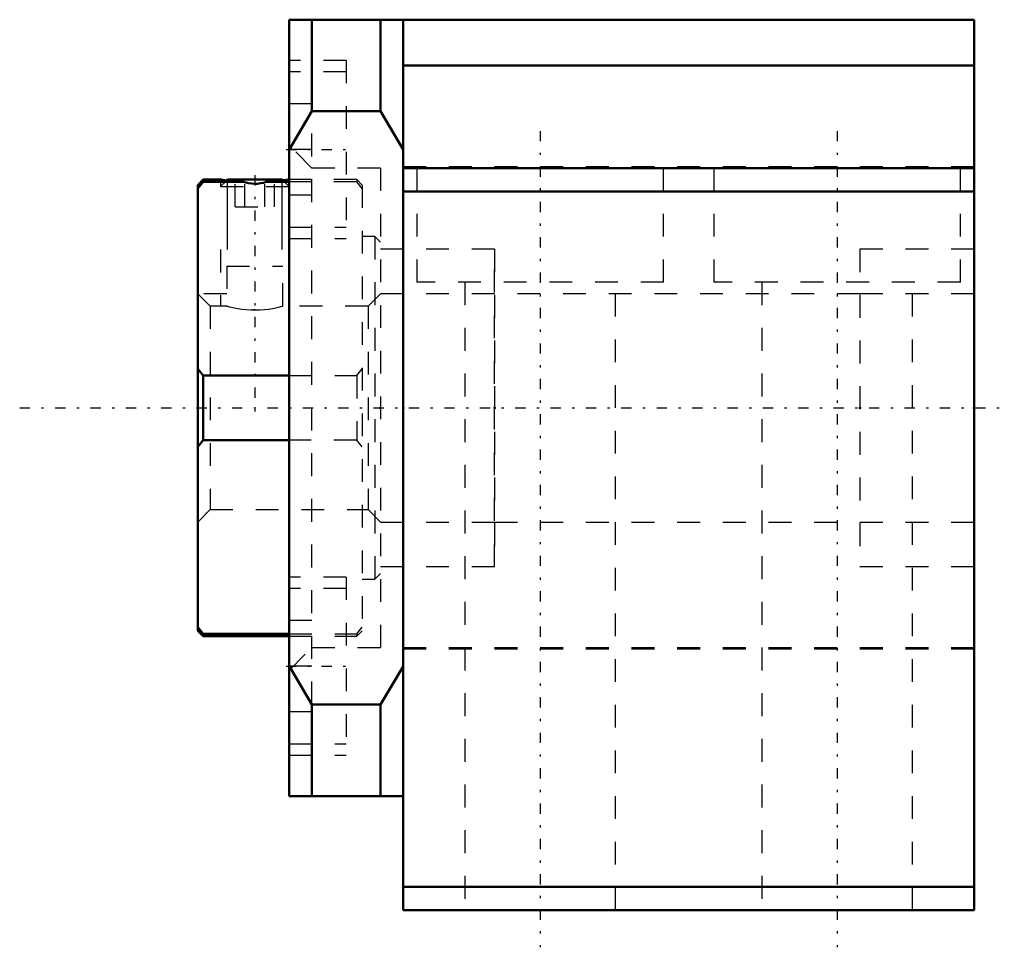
# Model space of a CAD drawing. Header units: millimetres. Extents: x -16.8 to 26.3, y -23.6 to 17.
import ezdxf

# ---------------------------------------------------------------- set-up
doc = ezdxf.new("R2010")
doc.units = ezdxf.units.MM
doc.linetypes.add('Center', pattern=[1.5, 0.45, -0.5, 0.05, -0.5])
doc.linetypes.add('Dashed', pattern=[2, 1, -1])
for name, color, linetype, lineweight in [('2d ConnectionPoints', 7, 'Continuous', 50), ('AM_0', 7, 'Continuous', 50), ('AM_5', 3, 'Continuous', 25), ('AM_7', 7, 'Center', 25), ('AM_9', 6, 'Dashed', 25)]:
    doc.layers.add(name, color=color, linetype=linetype, lineweight=lineweight)

# ---------------------------------------------------------------- blocks, each defined once
blk = doc.blocks.new('1_RN_10_0_in_BK10Yes_2')
at = {"layer": 'AM_0'}
for p, q in [((-8.76, 10), (-9, 9.76)), ((-8, 10), (-8.76, 10)), ((-8.76, 10), (-8.76, 9.899)), ((-7.694, 10), (-7.73, 9.963)), ((-7.694, 10), (-5.307, 10)), ((-5.27, 9.963), (-5.307, 10)), ((-8.76, 9.899), (-9, 9.61)), ((-9, 9.76), (-9, -9.76)), ((-7, 9.899), (-8.76, 9.899)), ((-5, 9.899), (-6, 9.899)), ((-9, 1.704), (-8.76, 1.414)), ((-8.76, 1.414), (-5, 1.414)), ((-8.76, 1.414), (-8.76, -1.414)), ((-8.76, -1.414), (-9, -1.704)), ((-5, -1.414), (-8.76, -1.414)), ((-9, -9.61), (-8.76, -9.899)), ((-9, -9.76), (-8.76, -10)), ((-8.76, -9.899), (-8.76, -10)), ((-8.76, -9.899), (-5, -9.899)), ((-8.76, -10), (-5, -10))]:
    blk.add_line(p, q, dxfattribs=at)
for points in [[(-8, 10), (-7.98, 9.997), (-7.917, 9.988), (-7.816, 9.974), (-7.676, 9.957), (-7.506, 9.938), (-7.303, 9.919), (-7, 9.899)], [(-6, 9.899), (-5.773, 9.914), (-5.56, 9.931), (-5.379, 9.95), (-5.226, 9.969), (-5.112, 9.984), (-5.035, 9.995), (-5, 10)], [(-6, 9.899), (-6.125, 9.861), (-6.253, 9.834), (-6.383, 9.818), (-6.514, 9.814), (-6.645, 9.821), (-6.774, 9.839), (-6.902, 9.868), (-7, 9.899)]]:
    blk.add_lwpolyline(points, dxfattribs=at)
at = {"layer": 'AM_5'}
for p, q in [((-7.694, 6.929), (-7.694, 10)), ((-5.307, 6.929), (-5.307, 10))]:
    blk.add_line(p, q, dxfattribs=at)
at = {"layer": 'AM_5', "linetype": 'Dashed'}
for p, q in [((-8, 6.929), (-8, 4.458)), ((-5, 6.929), (-5, 4.458)), ((-7.73, 5), (-9, 5))]:
    blk.add_line(p, q, dxfattribs=at)
at = {"layer": 'AM_7'}
blk.add_line((-6.5, 10.19), (-6.5, -0.346), dxfattribs=at)
at = {"layer": 'AM_9'}
for p, q in [((-8, 10), (-8, 9.694)), ((-7.73, 9.963), (-8, 9.694)), ((-7.366, 8.8), (-7.366, 10)), ((-6.933, 8.8), (-6.933, 10)), ((-6.067, 8.8), (-6.067, 10)), ((-5.634, 8.8), (-5.634, 10)), ((-5, 9.694), (-5.27, 9.963)), ((-2.04, 10), (-5, 10)), ((-1.8, 9.76), (-2.04, 10)), ((-2.04, 10), (-2.04, 9.899)), ((-8, 9.694), (-5, 9.694)), ((-2.04, 9.899), (-5, 9.899)), ((-1.8, 9.61), (-2.04, 9.899)), ((-1.8, 9.76), (-1.8, -9.76)), ((-7.366, 8.8), (-5.634, 8.8)), ((-1.24, 7.5), (-1.8, 7.5)), ((-1, 7.26), (-1.24, 7.5)), ((-1.24, 7.5), (-1.24, -7.5)), ((-7.73, 6.209), (-7.73, 4.457)), ((-7.73, 6.209), (-5.271, 6.209)), ((-5.271, 4.458), (-5.271, 6.209)), ((-8.459, 4.458), (-9, 5)), ((-1, 5), (-1.542, 4.458)), ((-7.725, 4.458), (-8.459, 4.458)), ((-8.459, 4.458), (-8.459, -4.458)), ((-1.542, 4.458), (-5.274, 4.458)), ((-1.542, 4.458), (-1.542, -4.458)), ((-6.486, 4.286), (-6.589, 4.287)), ((-5, 1.414), (-2.04, 1.414)), ((-2.04, 1.414), (-1.8, 1.704)), ((-2.04, 1.414), (-2.04, -1.414)), ((-2.04, -1.414), (-5, -1.414)), ((-1.8, -1.704), (-2.04, -1.414)), ((-9, -5), (-8.459, -4.458)), ((-8.459, -4.458), (-1.542, -4.458)), ((-1.542, -4.458), (-1, -5)), ((-1.24, -7.5), (-1, -7.26)), ((-1.8, -7.5), (-1.24, -7.5)), ((-5, -9.899), (-2.04, -9.899)), ((-2.04, -9.899), (-1.8, -9.61)), ((-2.04, -10), (-1.8, -9.76)), ((-2.04, -9.899), (-2.04, -10)), ((-5, -10), (-2.04, -10))]:
    blk.add_line(p, q, dxfattribs=at)
blk.add_lwpolyline([(-7.73, 4.458), (-7.724, 4.457), (-7.689, 4.447), (-7.621, 4.43), (-7.525, 4.407), (-7.399, 4.379), (-7.248, 4.35), (-7.071, 4.324), (-6.881, 4.303), (-6.674, 4.289), (-6.473, 4.286), (-6.268, 4.292), (-6.079, 4.306), (-5.896, 4.328), (-5.731, 4.354), (-5.582, 4.383), (-5.459, 4.41), (-5.362, 4.434), (-5.3, 4.45), (-5.272, 4.458), (-5.271, 4.458)], dxfattribs=at)
blk = doc.blocks.new('2_BK_10collar_1_0_in_BK10Yes_2')
at = {"layer": 'AM_9'}
for p, q in [((4, 6.95), (-1, 6.95)), ((4, -6.95), (4, 6.95)), ((4, 5), (-1, 5)), ((-1, -5), (4, -5)), ((-1, -6.95), (4, -6.95))]:
    blk.add_line(p, q, dxfattribs=at)
blk = doc.blocks.new('3_BK_10collar_2_0_in_BK10Yes_2')
at = {"layer": 'AM_9'}
for p, q in [((20, 6.95), (20, -6.95)), ((25, 6.95), (20, 6.95)), ((25, 5), (20, 5)), ((20, -5), (25, -5)), ((20, -6.95), (25, -6.95))]:
    blk.add_line(p, q, dxfattribs=at)
blk = doc.blocks.new('4_BK_10_0_in_BK10Yes_2')
at = {"layer": 'AM_0'}
for p, q in [((-0.01, 17), (-5, 17)), ((-5, 17), (-5, -17)), ((-4, 17), (-4, 12.99)), ((-1, 17), (-1, 12.99)), ((25, 17), (0, 17)), ((0, -22), (0, 17)), ((25, -22), (25, 17)), ((25, 15), (0, 15)), ((-4, 12.99), (-5, 11.303)), ((-1, 12.99), (-4, 12.99)), ((-0.01, 11.32), (-1, 12.99)), ((-0.01, -11.32), (-0.01, 11.32)), ((25, 10.5), (0, 10.5)), ((25, 9.48), (0, 9.48)), ((-5, -11.303), (-4, -12.99)), ((-1, -12.99), (-0.01, -11.32)), ((-4, -12.99), (-1, -12.99)), ((-4, -12.99), (-4, -17)), ((-1, -12.99), (-1, -17)), ((-0.01, -17), (-5, -17)), ((25, -20.98), (0, -20.98)), ((25, -22), (0, -22))]:
    blk.add_line(p, q, dxfattribs=at)
at = {"layer": 'AM_7'}
for p, q in [((6, 12.125), (6, -23.625)), ((19, 12.125), (19, -23.625)), ((-5.125, 11.314), (-2.375, 11.314)), ((-16.8, 0), (26.325, 0)), ((-5.125, -11.314), (-2.375, -11.314))]:
    blk.add_line(p, q, dxfattribs=at)
at = {"layer": 'AM_9'}
for p, q in [((-2.5, 15.214), (-5, 15.214)), ((-2.5, 15.214), (-2.5, 7.414)), ((-2.5, 14.714), (-5, 14.714)), ((-4, 13.314), (-5, 13.314)), ((-4, -12.99), (-4, 12.99)), ((-4, 10.5), (-5, 11.5)), ((-4, 11.314), (-5, 11.314)), ((-1, 10.5), (-4, 10.5)), ((-1, 10.5), (-1, -10.5)), ((25, 10.55), (0, 10.55)), ((0.6, 10.5), (0.6, 5.5)), ((11.4, 5.5), (11.4, 10.5)), ((13.6, 10.5), (13.6, 5.5)), ((24.4, 5.5), (24.4, 10.5)), ((-4, 9.314), (-5, 9.314)), ((-5, 7.914), (-2.5, 7.914)), ((-5, 7.414), (-2.5, 7.414)), ((4, 6.95), (-1, 6.95)), ((4, 6.95), (4, -6.95)), ((25, 6.95), (20, 6.95)), ((20, 6.95), (20, -6.95)), ((11.4, 5.5), (0.6, 5.5)), ((2.7, 5.5), (2.7, -22)), ((9.3, -22), (9.3, 5.5)), ((24.4, 5.5), (13.6, 5.5)), ((15.7, 5.5), (15.7, -22)), ((22.3, -22), (22.3, 5.5)), ((20, 5), (4, 5)), ((4, -5), (20, -5)), ((-1, -6.95), (4, -6.95)), ((20, -6.95), (25, -6.95)), ((-2.5, -7.414), (-5, -7.414)), ((-2.5, -7.414), (-2.5, -15.214)), ((-2.5, -7.914), (-5, -7.914)), ((-4, -9.314), (-5, -9.314)), ((-5, -11.5), (-4, -10.5)), ((-4, -10.5), (-1, -10.5)), ((0, -10.5), (25, -10.5)), ((0, -10.55), (25, -10.55)), ((-4, -11.314), (-5, -11.314)), ((-4, -13.314), (-5, -13.314)), ((-5, -14.714), (-2.5, -14.714)), ((-5, -15.214), (-2.5, -15.214))]:
    blk.add_line(p, q, dxfattribs=at)

msp = doc.modelspace()

# ---------------------------------------------------------------- linework, layer by layer
at = {"layer": '2d ConnectionPoints'}
for p in [(-1, 0), (0, 0), (4, 0), (4, 0), (20, 0), (20, 0), (25, 0)]:
    msp.add_point(p, dxfattribs=at)

# ---------------------------------------------------------------- block references
for name in ['4_BK_10_0_in_BK10Yes_2', '1_RN_10_0_in_BK10Yes_2', '2_BK_10collar_1_0_in_BK10Yes_2', '3_BK_10collar_2_0_in_BK10Yes_2']:
    msp.add_blockref(name, (0, 0))

doc.saveas('drawing.dxf')
